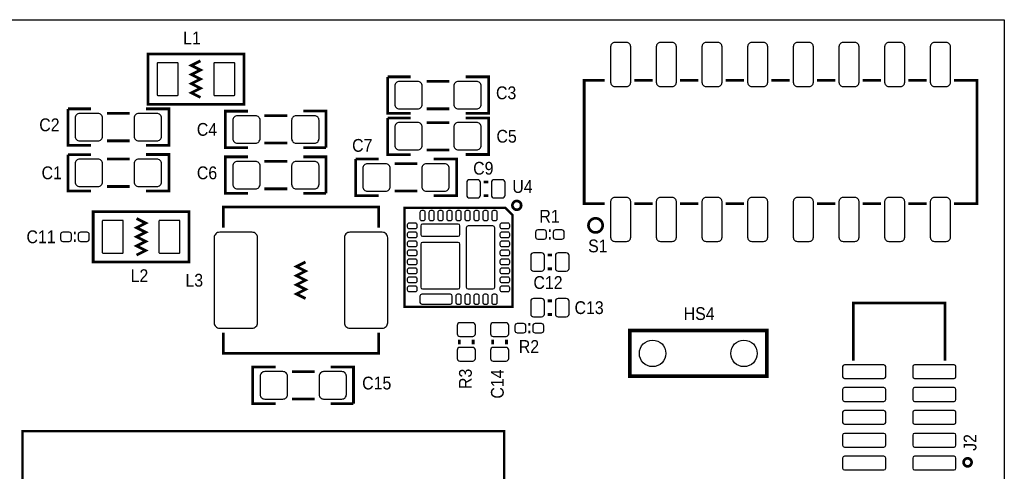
# Model space of a CAD drawing. Extents: x -0.29 to 4.07, y -1.92 to 2.35.
# Tile 3 of 3: x 1.91 to 4.07, y 1.36 to 2.35. Entities that reach past the tile are written whole.
import ezdxf
from ezdxf.enums import TextEntityAlignment as Align

# ---------------------------------------------------------------- set-up
doc = ezdxf.new("R2010")
doc.units = 0
for name, color, linetype in [('DESIGN_OUTLINE', 7, 'CONTINUOUS'), ('SILKSCREEN_TOP', 40, 'CONTINUOUS'), ('TOP', 103, 'CONTINUOUS')]:
    doc.layers.add(name, color=color, linetype=linetype)

msp = doc.modelspace()

# ---------------------------------------------------------------- linework, layer by layer
at = {"layer": 'DESIGN_OUTLINE'}
msp.add_lwpolyline([(-0.294, 2.345), (4.07, 2.345), (4.07, 0.135), (2.82771, 0.135), (2.82771, -0.347), (2.80771, -0.367), (2.013, -0.367), (1.993, -0.347), (1.993, -0.074, 0.993884), (1.918, -0.074), (1.918, -0.347), (1.898, -0.367)], format="xyb", dxfattribs=at)
at = {"layer": 'SILKSCREEN_TOP'}
for points, const_width in [([(2.405, 2.16), (2.195, 2.16), (2.195, 2.27), (2.405, 2.27), (2.405, 2.16)], 0.006), ([(2.31, 2.175), (2.29, 2.185), (2.31, 2.195), (2.29, 2.205), (2.31, 2.215), (2.29, 2.225), (2.31, 2.235), (2.29, 2.245), (2.31, 2.255)], 0.006), ([(2.77, 2.14), (2.72, 2.14), (2.72, 2.22)], 0.006), ([(2.72, 2.22), (2.77, 2.22)], 0.006), ([(2.89077, 2.22004), (2.94077, 2.22004), (2.94077, 2.14004), (2.89077, 2.14004)], 0.006), ([(2.805, 2.21), (2.855, 2.21)], 0.006), ([(3.195, 2.2125), (3.15, 2.2125), (3.15, 1.9425), (3.195, 1.9425)], 0.006), ([(3.3, 2.2125), (3.26, 2.2125)], 0.006), ([(3.4, 2.2125), (3.36, 2.2125)], 0.006), ([(3.5, 2.2125), (3.46, 2.2125)], 0.006), ([(3.6, 2.2125), (3.56, 2.2125)], 0.006), ([(3.7, 2.2125), (3.66, 2.2125)], 0.006), ([(3.8, 2.2125), (3.76, 2.2125)], 0.006), ([(3.9, 2.2125), (3.86, 2.2125)], 0.006), ([(3.96, 1.9425), (4.01, 1.9425), (4.01, 2.2125), (3.96, 2.2125)], 0.006), ([(2.07, 2.07), (2.02, 2.07), (2.02, 2.15)], 0.006), ([(2.02, 2.15), (2.07, 2.15)], 0.006), ([(2.105, 2.14), (2.155, 2.14)], 0.006), ([(2.19077, 2.15004), (2.24077, 2.15004), (2.24077, 2.07004), (2.19077, 2.07004)], 0.006), ([(2.41423, 2.06496), (2.36423, 2.06496), (2.36423, 2.14496), (2.41423, 2.14496)], 0.006), ([(2.5, 2.135), (2.45, 2.135)], 0.006), ([(2.535, 2.145), (2.585, 2.145), (2.585, 2.065)], 0.006), ([(2.805, 2.15), (2.855, 2.15)], 0.006), ([(2.77, 2.05), (2.72, 2.05), (2.72, 2.13)], 0.006), ([(2.72, 2.13), (2.77, 2.13)], 0.006), ([(2.805, 2.12), (2.855, 2.12)], 0.006), ([(2.89077, 2.13004), (2.94077, 2.13004), (2.94077, 2.05004), (2.89077, 2.05004)], 0.006), ([(2.105, 2.08), (2.155, 2.08)], 0.006), ([(2.5, 2.075), (2.45, 2.075)], 0.006), ([(2.07, 1.97), (2.02, 1.97), (2.02, 2.05)], 0.006), ([(2.02, 2.05), (2.07, 2.05)], 0.006), ([(2.19077, 2.05004), (2.24077, 2.05004), (2.24077, 1.97004), (2.19077, 1.97004)], 0.006), ([(2.585, 2.065), (2.535, 2.065)], 0.006), ([(2.805, 2.06), (2.855, 2.06)], 0.006), ([(2.105, 2.04), (2.155, 2.04)], 0.006), ([(2.41423, 1.96496), (2.36423, 1.96496), (2.36423, 2.04496), (2.41423, 2.04496)], 0.006), ([(2.5, 2.035), (2.45, 2.035)], 0.006), ([(2.535, 2.045), (2.585, 2.045), (2.585, 1.965)], 0.006), ([(2.7, 1.96), (2.65, 1.96), (2.65, 2.04)], 0.006), ([(2.65, 2.04), (2.7, 2.04)], 0.006), ([(2.735, 2.03), (2.785, 2.03)], 0.006), ([(2.82077, 2.04004), (2.87077, 2.04004), (2.87077, 1.96004), (2.82077, 1.96004)], 0.006), ([(2.94, 1.99), (2.93, 1.99)], 0.006), ([(2.105, 1.98), (2.155, 1.98)], 0.006), ([(2.5, 1.975), (2.45, 1.975)], 0.006), ([(2.585, 1.965), (2.535, 1.965)], 0.006), ([(2.735, 1.97), (2.785, 1.97)], 0.006), ([(2.94, 1.96), (2.93, 1.96)], 0.006), ([(3.26, 1.9425), (3.3, 1.9425)], 0.006), ([(3.36, 1.9425), (3.4, 1.9425)], 0.006), ([(3.46, 1.9425), (3.5, 1.9425)], 0.006), ([(3.66, 1.9425), (3.7, 1.9425)], 0.006), ([(3.76, 1.9425), (3.8, 1.9425)], 0.006), ([(3.86, 1.9425), (3.9, 1.9425)], 0.006), ([(2.075, 1.925), (2.285, 1.925), (2.285, 1.815), (2.075, 1.815), (2.075, 1.925)], 0.006), ([(2.7, 1.89), (2.7, 1.935), (2.36, 1.935), (2.36, 1.89)], 0.006), ([(2.99311, 1.71673), (2.99311, 1.91752), (2.97736, 1.93327), (2.75689, 1.93327), (2.75689, 1.71673), (2.99311, 1.71673)], 0.005), ([(2.17, 1.91), (2.19, 1.9), (2.17, 1.89), (2.19, 1.88), (2.17, 1.87), (2.19, 1.86), (2.17, 1.85), (2.19, 1.84), (2.17, 1.83)], 0.006), ([(2.033, 1.8785), (2.037, 1.8785)], 0.006), ([(3.073, 1.8835), (3.077, 1.8835)], 0.006), ([(2.033, 1.8615), (2.037, 1.8615)], 0.006), ([(3.073, 1.8665), (3.077, 1.8665)], 0.006), ([(3.08, 1.83), (3.07, 1.83)], 0.006), ([(2.54, 1.735), (2.52, 1.745), (2.54, 1.755), (2.52, 1.765), (2.54, 1.775), (2.52, 1.785), (2.54, 1.795), (2.52, 1.805), (2.54, 1.815)], 0.006), ([(3.08, 1.8), (3.07, 1.8)], 0.006), ([(3.08, 1.73), (3.07, 1.73)], 0.006), ([(3.94039, 1.59902), (3.94039, 1.725), (3.73961, 1.725), (3.73961, 1.59902)], 0.00591), ([(3.08, 1.7), (3.07, 1.7)], 0.006), ([(2.7, 1.66), (2.7, 1.615), (2.36, 1.615), (2.36, 1.66)], 0.006), ([(3.032, 1.6785), (3.028, 1.6785)], 0.006), ([(3.032, 1.6615), (3.028, 1.6615)], 0.006), ([(3.25, 1.565), (3.25, 1.665), (3.55, 1.665), (3.55, 1.565), (3.25, 1.565)], 0.008), ([(2.877, 1.635), (2.877, 1.645)], 0.006), ([(2.907, 1.635), (2.907, 1.645)], 0.006), ([(2.95, 1.635), (2.95, 1.645)], 0.006), ([(2.98, 1.635), (2.98, 1.645)], 0.006), ([(2.47423, 1.50496), (2.42423, 1.50496), (2.42423, 1.58496), (2.47423, 1.58496)], 0.006), ([(2.56, 1.575), (2.51, 1.575)], 0.006), ([(2.595, 1.585), (2.645, 1.585), (2.645, 1.505)], 0.006), ([(2.56, 1.515), (2.51, 1.515)], 0.006), ([(2.645, 1.505), (2.595, 1.505)], 0.006), ([(2.975, 1.1), (2.975, 1.445), (1.92, 1.445), (1.92, 0.385), (2.975, 0.385)], 0.005)]:
    msp.add_lwpolyline(points, dxfattribs=dict(at, const_width=const_width))
at = {"layer": 'SILKSCREEN_TOP', "const_width": 0.00591}
for points in [[(3.01213, 1.93883, 0.999992), (2.99299, 1.93883, 1.000008), (3.01213, 1.93883)], [(3.19051, 1.895, 1), (3.15949, 1.895, 1), (3.19051, 1.895)], [(3.9984, 1.37657, 0.999978), (3.98081, 1.37658, 1.000022), (3.9984, 1.37657)]]:
    msp.add_lwpolyline(points, format="xyb", dxfattribs=at)
at = {"layer": 'TOP'}
for points in [[(3.217, 2.199), (3.243, 2.199, 0.414214), (3.252, 2.208), (3.252, 2.286, 0.414214), (3.243, 2.295), (3.217, 2.295, 0.414214), (3.208, 2.286), (3.208, 2.208, 0.414214)], [(3.317, 2.199), (3.343, 2.199, 0.414214), (3.352, 2.208), (3.352, 2.286, 0.414214), (3.343, 2.295), (3.317, 2.295, 0.414214), (3.308, 2.286), (3.308, 2.208, 0.414214)], [(3.417, 2.199), (3.443, 2.199, 0.414214), (3.452, 2.208), (3.452, 2.286, 0.414214), (3.443, 2.295), (3.417, 2.295, 0.414214), (3.408, 2.286), (3.408, 2.208, 0.414214)], [(3.517, 2.199), (3.543, 2.199, 0.414214), (3.552, 2.208), (3.552, 2.286, 0.414214), (3.543, 2.295), (3.517, 2.295, 0.414214), (3.508, 2.286), (3.508, 2.208, 0.414214)], [(3.617, 2.199), (3.643, 2.199, 0.414214), (3.652, 2.208), (3.652, 2.286, 0.414214), (3.643, 2.295), (3.617, 2.295, 0.414214), (3.608, 2.286), (3.608, 2.208, 0.414214)], [(3.717, 2.199), (3.743, 2.199, 0.414214), (3.752, 2.208), (3.752, 2.286, 0.414214), (3.743, 2.295), (3.717, 2.295, 0.414214), (3.708, 2.286), (3.708, 2.208, 0.414214)], [(3.817, 2.199), (3.843, 2.199, 0.414214), (3.852, 2.208), (3.852, 2.286, 0.414214), (3.843, 2.295), (3.817, 2.295, 0.414214), (3.808, 2.286), (3.808, 2.208, 0.414214)], [(3.917, 2.199), (3.943, 2.199, 0.414214), (3.952, 2.208), (3.952, 2.286, 0.414214), (3.943, 2.295), (3.917, 2.295, 0.414214), (3.908, 2.286), (3.908, 2.208, 0.414214)], [(2.217, 2.179), (2.259, 2.179, 0.414214), (2.261, 2.181), (2.261, 2.249, 0.414214), (2.259, 2.251), (2.217, 2.251, 0.414214), (2.215, 2.249), (2.215, 2.181, 0.414214)], [(2.341, 2.179), (2.383, 2.179, 0.414214), (2.385, 2.181), (2.385, 2.249, 0.414214), (2.383, 2.251), (2.341, 2.251, 0.414214), (2.339, 2.249), (2.339, 2.181, 0.414214)], [(2.7455, 2.15), (2.7855, 2.15, 0.414214), (2.7955, 2.16), (2.7955, 2.2, 0.414214), (2.7855, 2.21), (2.7455, 2.21, 0.414214), (2.7355, 2.2), (2.7355, 2.16, 0.414214)], [(2.8745, 2.15), (2.9145, 2.15, 0.414214), (2.9245, 2.16), (2.9245, 2.2, 0.414214), (2.9145, 2.21), (2.8745, 2.21, 0.414214), (2.8645, 2.2), (2.8645, 2.16, 0.414214)], [(2.0455, 2.08), (2.0855, 2.08, 0.414214), (2.0955, 2.09), (2.0955, 2.13, 0.414214), (2.0855, 2.14), (2.0455, 2.14, 0.414214), (2.0355, 2.13), (2.0355, 2.09, 0.414214)], [(2.1745, 2.08), (2.2145, 2.08, 0.414214), (2.2245, 2.09), (2.2245, 2.13, 0.414214), (2.2145, 2.14), (2.1745, 2.14, 0.414214), (2.1645, 2.13), (2.1645, 2.09, 0.414214)], [(2.4305, 2.135), (2.3905, 2.135, 0.414214), (2.3805, 2.125), (2.3805, 2.085, 0.414214), (2.3905, 2.075), (2.4305, 2.075, 0.414214), (2.4405, 2.085), (2.4405, 2.125, 0.414214)], [(2.5595, 2.135), (2.5195, 2.135, 0.414214), (2.5095, 2.125), (2.5095, 2.085, 0.414214), (2.5195, 2.075), (2.5595, 2.075, 0.414214), (2.5695, 2.085), (2.5695, 2.125, 0.414214)], [(2.7455, 2.06), (2.7855, 2.06, 0.414214), (2.7955, 2.07), (2.7955, 2.11, 0.414214), (2.7855, 2.12), (2.7455, 2.12, 0.414214), (2.7355, 2.11), (2.7355, 2.07, 0.414214)], [(2.8745, 2.06), (2.9145, 2.06, 0.414214), (2.9245, 2.07), (2.9245, 2.11, 0.414214), (2.9145, 2.12), (2.8745, 2.12, 0.414214), (2.8645, 2.11), (2.8645, 2.07, 0.414214)], [(2.0455, 1.98), (2.0855, 1.98, 0.414214), (2.0955, 1.99), (2.0955, 2.03, 0.414214), (2.0855, 2.04), (2.0455, 2.04, 0.414214), (2.0355, 2.03), (2.0355, 1.99, 0.414214)], [(2.1745, 1.98), (2.2145, 1.98, 0.414214), (2.2245, 1.99), (2.2245, 2.03, 0.414214), (2.2145, 2.04), (2.1745, 2.04, 0.414214), (2.1645, 2.03), (2.1645, 1.99, 0.414214)], [(2.4305, 2.035), (2.3905, 2.035, 0.414214), (2.3805, 2.025), (2.3805, 1.985, 0.414214), (2.3905, 1.975), (2.4305, 1.975, 0.414214), (2.4405, 1.985), (2.4405, 2.025, 0.414214)], [(2.5595, 2.035), (2.5195, 2.035, 0.414214), (2.5095, 2.025), (2.5095, 1.985, 0.414214), (2.5195, 1.975), (2.5595, 1.975, 0.414214), (2.5695, 1.985), (2.5695, 2.025, 0.414214)], [(2.6755, 1.97), (2.7155, 1.97, 0.414214), (2.7255, 1.98), (2.7255, 2.02, 0.414214), (2.7155, 2.03), (2.6755, 2.03, 0.414214), (2.6655, 2.02), (2.6655, 1.98, 0.414214)], [(2.8045, 1.97), (2.8445, 1.97, 0.414214), (2.8545, 1.98), (2.8545, 2.02, 0.414214), (2.8445, 2.03), (2.8045, 2.03, 0.414214), (2.7945, 2.02), (2.7945, 1.98, 0.414214)], [(2.917, 1.995), (2.899, 1.995, 0.414214), (2.893, 1.989), (2.893, 1.961, 0.414214), (2.899, 1.955), (2.917, 1.955, 0.414214), (2.923, 1.961), (2.923, 1.989, 0.414214)], [(2.971, 1.995), (2.953, 1.995, 0.414214), (2.947, 1.989), (2.947, 1.961, 0.414214), (2.953, 1.955), (2.971, 1.955, 0.414214), (2.977, 1.961), (2.977, 1.989, 0.414214)], [(3.217, 1.86), (3.243, 1.86, 0.414214), (3.252, 1.869), (3.252, 1.947, 0.414214), (3.243, 1.956), (3.217, 1.956, 0.414214), (3.208, 1.947), (3.208, 1.869, 0.414214)], [(3.317, 1.86), (3.343, 1.86, 0.414214), (3.352, 1.869), (3.352, 1.947, 0.414214), (3.343, 1.956), (3.317, 1.956, 0.414214), (3.308, 1.947), (3.308, 1.869, 0.414214)], [(3.417, 1.86), (3.443, 1.86, 0.414214), (3.452, 1.869), (3.452, 1.947, 0.414214), (3.443, 1.956), (3.417, 1.956, 0.414214), (3.408, 1.947), (3.408, 1.869, 0.414214)], [(3.517, 1.86), (3.543, 1.86, 0.414214), (3.552, 1.869), (3.552, 1.947, 0.414214), (3.543, 1.956), (3.517, 1.956, 0.414214), (3.508, 1.947), (3.508, 1.869, 0.414214)], [(3.617, 1.86), (3.643, 1.86, 0.414214), (3.652, 1.869), (3.652, 1.947, 0.414214), (3.643, 1.956), (3.617, 1.956, 0.414214), (3.608, 1.947), (3.608, 1.869, 0.414214)], [(3.717, 1.86), (3.743, 1.86, 0.414214), (3.752, 1.869), (3.752, 1.947, 0.414214), (3.743, 1.956), (3.717, 1.956, 0.414214), (3.708, 1.947), (3.708, 1.869, 0.414214)], [(3.817, 1.86), (3.843, 1.86, 0.414214), (3.852, 1.869), (3.852, 1.947, 0.414214), (3.843, 1.956), (3.817, 1.956, 0.414214), (3.808, 1.947), (3.808, 1.869, 0.414214)], [(3.917, 1.86), (3.943, 1.86, 0.414214), (3.952, 1.869), (3.952, 1.947, 0.414214), (3.943, 1.956), (3.917, 1.956, 0.414214), (3.908, 1.947), (3.908, 1.869, 0.414214)], [(2.79823, 1.92737), (2.79429, 1.92737, 0.414276), (2.79035, 1.92343), (2.79035, 1.90965, 0.414276), (2.79429, 1.90571), (2.79823, 1.90571, 0.414276), (2.80217, 1.90965), (2.80217, 1.92343, 0.414276)], [(2.81791, 1.92737), (2.81397, 1.92737, 0.414276), (2.81003, 1.92343), (2.81003, 1.90965, 0.414276), (2.81397, 1.90571), (2.81791, 1.90571, 0.414276), (2.82185, 1.90965), (2.82185, 1.92343, 0.414276)], [(2.8376, 1.92737), (2.83366, 1.92737, 0.414276), (2.82972, 1.92343), (2.82972, 1.90965, 0.414276), (2.83366, 1.90571), (2.8376, 1.90571, 0.414276), (2.84154, 1.90965), (2.84154, 1.92343, 0.414276)], [(2.85728, 1.92737), (2.85334, 1.92737, 0.414276), (2.8494, 1.92343), (2.8494, 1.90965, 0.414276), (2.85334, 1.90571), (2.85728, 1.90571, 0.414276), (2.86122, 1.90965), (2.86122, 1.92343, 0.414276)], [(2.87697, 1.92737), (2.87303, 1.92737, 0.414276), (2.86909, 1.92343), (2.86909, 1.90965, 0.414276), (2.87303, 1.90571), (2.87697, 1.90571, 0.414276), (2.88091, 1.90965), (2.88091, 1.92343, 0.414276)], [(2.89666, 1.92737), (2.89272, 1.92737, 0.414276), (2.88878, 1.92343), (2.88878, 1.90965, 0.414276), (2.89272, 1.90571), (2.89666, 1.90571, 0.414276), (2.9006, 1.90965), (2.9006, 1.92343, 0.414276)], [(2.91634, 1.92737), (2.9124, 1.92737, 0.414276), (2.90846, 1.92343), (2.90846, 1.90965, 0.414276), (2.9124, 1.90571), (2.91634, 1.90571, 0.414276), (2.92028, 1.90965), (2.92028, 1.92343, 0.414276)], [(2.93603, 1.92737), (2.93209, 1.92737, 0.414276), (2.92815, 1.92343), (2.92815, 1.90965, 0.414276), (2.93209, 1.90571), (2.93603, 1.90571, 0.414276), (2.93997, 1.90965), (2.93997, 1.92343, 0.414276)], [(2.95571, 1.92737), (2.95177, 1.92737, 0.414276), (2.94783, 1.92343), (2.94783, 1.90965, 0.414276), (2.95177, 1.90571), (2.95571, 1.90571, 0.414276), (2.95965, 1.90965), (2.95965, 1.92343, 0.414276)], [(2.139, 1.906), (2.097, 1.906, 0.414214), (2.095, 1.904), (2.095, 1.836, 0.414214), (2.097, 1.834), (2.139, 1.834, 0.414214), (2.141, 1.836), (2.141, 1.904, 0.414214)], [(2.263, 1.906), (2.221, 1.906, 0.414214), (2.219, 1.904), (2.219, 1.836, 0.414214), (2.221, 1.834), (2.263, 1.834, 0.414214), (2.265, 1.836), (2.265, 1.904, 0.414214)], [(2.78051, 1.89981), (2.76673, 1.89981, 0.414276), (2.76279, 1.89587), (2.76279, 1.89193, 0.414276), (2.76673, 1.88799), (2.78051, 1.88799, 0.414276), (2.78445, 1.89193), (2.78445, 1.89587, 0.414276)], [(2.87422, 1.89784), (2.79626, 1.89784, 0.413876), (2.79233, 1.8939), (2.79233, 1.875, 0.413876), (2.79626, 1.87106), (2.87422, 1.87106, 0.413876), (2.87815, 1.875), (2.87815, 1.8939, 0.413876)], [(2.98327, 1.89981), (2.96949, 1.89981, 0.414276), (2.96555, 1.89587), (2.96555, 1.89193, 0.414276), (2.96949, 1.88799), (2.98327, 1.88799, 0.414276), (2.98721, 1.89193), (2.98721, 1.89587, 0.414276)], [(2.0085, 1.86), (2.0225, 1.86, 0.414214), (2.0275, 1.865), (2.0275, 1.875, 0.414214), (2.0225, 1.88), (2.0085, 1.88, 0.414214), (2.0035, 1.875), (2.0035, 1.865, 0.414214)], [(2.0475, 1.86), (2.0615, 1.86, 0.414214), (2.0665, 1.865), (2.0665, 1.875, 0.414214), (2.0615, 1.88), (2.0475, 1.88, 0.414214), (2.0425, 1.875), (2.0425, 1.865, 0.414214)], [(2.423, 1.88), (2.352, 1.88, 0.414214), (2.34, 1.868), (2.34, 1.682, 0.414214), (2.352, 1.67), (2.423, 1.67, 0.414214), (2.435, 1.682), (2.435, 1.868, 0.414214)], [(2.708, 1.88), (2.637, 1.88, 0.414214), (2.625, 1.868), (2.625, 1.682, 0.414214), (2.637, 1.67), (2.708, 1.67, 0.414214), (2.72, 1.682), (2.72, 1.868, 0.414214)], [(2.78051, 1.88012), (2.76673, 1.88012, 0.414276), (2.76279, 1.87618), (2.76279, 1.87224, 0.414276), (2.76673, 1.8683), (2.78051, 1.8683, 0.414276), (2.78445, 1.87224), (2.78445, 1.87618, 0.414276)], [(2.9502, 1.8939), (2.89586, 1.8939, 0.413915), (2.89193, 1.88996), (2.89193, 1.76004, 0.413915), (2.89586, 1.7561), (2.9502, 1.7561, 0.413915), (2.95413, 1.76004), (2.95413, 1.88996, 0.413915)], [(2.98327, 1.88012), (2.96949, 1.88012, 0.414276), (2.96555, 1.87618), (2.96555, 1.87224, 0.414276), (2.96949, 1.8683), (2.98327, 1.8683, 0.414276), (2.98721, 1.87224), (2.98721, 1.87618, 0.414276)], [(3.0485, 1.865), (3.0625, 1.865, 0.414214), (3.0675, 1.87), (3.0675, 1.88, 0.414214), (3.0625, 1.885), (3.0485, 1.885, 0.414214), (3.0435, 1.88), (3.0435, 1.87, 0.414214)], [(3.0875, 1.865), (3.1015, 1.865, 0.414214), (3.1065, 1.87), (3.1065, 1.88, 0.414214), (3.1015, 1.885), (3.0875, 1.885, 0.414214), (3.0825, 1.88), (3.0825, 1.87, 0.414214)], [(2.78051, 1.86044), (2.76673, 1.86044, 0.414276), (2.76279, 1.8565), (2.76279, 1.85256, 0.414276), (2.76673, 1.84862), (2.78051, 1.84862, 0.414276), (2.78445, 1.85256), (2.78445, 1.8565, 0.414276)], [(2.87422, 1.85768), (2.79626, 1.85768, 0.413954), (2.79233, 1.85374), (2.79233, 1.76004, 0.413954), (2.79626, 1.7561), (2.87422, 1.7561, 0.413954), (2.87815, 1.76004), (2.87815, 1.85374, 0.413954)], [(2.98327, 1.86044), (2.96949, 1.86044, 0.414276), (2.96555, 1.8565), (2.96555, 1.85256, 0.414276), (2.96949, 1.84862), (2.98327, 1.84862, 0.414276), (2.98721, 1.85256), (2.98721, 1.8565, 0.414276)], [(2.78051, 1.84075), (2.76673, 1.84075, 0.414276), (2.76279, 1.83681), (2.76279, 1.83287, 0.414276), (2.76673, 1.82893), (2.78051, 1.82893, 0.414276), (2.78445, 1.83287), (2.78445, 1.83681, 0.414276)], [(2.98327, 1.84075), (2.96949, 1.84075, 0.414276), (2.96555, 1.83681), (2.96555, 1.83287, 0.414276), (2.96949, 1.82893), (2.98327, 1.82893, 0.414276), (2.98721, 1.83287), (2.98721, 1.83681, 0.414276)], [(3.057, 1.835), (3.039, 1.835, 0.414214), (3.033, 1.829), (3.033, 1.801, 0.414214), (3.039, 1.795), (3.057, 1.795, 0.414214), (3.063, 1.801), (3.063, 1.829, 0.414214)], [(3.111, 1.835), (3.093, 1.835, 0.414214), (3.087, 1.829), (3.087, 1.801, 0.414214), (3.093, 1.795), (3.111, 1.795, 0.414214), (3.117, 1.801), (3.117, 1.829, 0.414214)], [(2.78051, 1.82107), (2.76673, 1.82107, 0.414276), (2.76279, 1.81713), (2.76279, 1.81319, 0.414276), (2.76673, 1.80925), (2.78051, 1.80925, 0.414276), (2.78445, 1.81319), (2.78445, 1.81713, 0.414276)], [(2.98327, 1.82107), (2.96949, 1.82107, 0.414276), (2.96555, 1.81713), (2.96555, 1.81319, 0.414276), (2.96949, 1.80925), (2.98327, 1.80925, 0.414276), (2.98721, 1.81319), (2.98721, 1.81713, 0.414276)], [(2.78051, 1.80138), (2.76673, 1.80138, 0.414276), (2.76279, 1.79744), (2.76279, 1.7935, 0.414276), (2.76673, 1.78956), (2.78051, 1.78956, 0.414276), (2.78445, 1.7935), (2.78445, 1.79744, 0.414276)], [(2.98327, 1.80138), (2.96949, 1.80138, 0.414276), (2.96555, 1.79744), (2.96555, 1.7935, 0.414276), (2.96949, 1.78956), (2.98327, 1.78956, 0.414276), (2.98721, 1.7935), (2.98721, 1.79744, 0.414276)], [(2.78051, 1.7817), (2.76673, 1.7817, 0.414276), (2.76279, 1.77776), (2.76279, 1.77382, 0.414276), (2.76673, 1.76988), (2.78051, 1.76988, 0.414276), (2.78445, 1.77382), (2.78445, 1.77776, 0.414276)], [(2.98327, 1.7817), (2.96949, 1.7817, 0.414276), (2.96555, 1.77776), (2.96555, 1.77382, 0.414276), (2.96949, 1.76988), (2.98327, 1.76988, 0.414276), (2.98721, 1.77382), (2.98721, 1.77776, 0.414276)], [(2.78051, 1.76201), (2.76673, 1.76201, 0.414276), (2.76279, 1.75807), (2.76279, 1.75413, 0.414276), (2.76673, 1.75019), (2.78051, 1.75019, 0.414276), (2.78445, 1.75413), (2.78445, 1.75807, 0.414276)], [(2.98327, 1.76201), (2.96949, 1.76201, 0.414276), (2.96555, 1.75807), (2.96555, 1.75413, 0.414276), (2.96949, 1.75019), (2.98327, 1.75019, 0.414276), (2.98721, 1.75413), (2.98721, 1.75807, 0.414276)], [(2.85729, 1.74429), (2.79429, 1.74429, 0.413907), (2.79036, 1.74035), (2.79036, 1.72657, 0.413907), (2.79429, 1.72263), (2.85729, 1.72263, 0.413907), (2.86122, 1.72657), (2.86122, 1.74035, 0.413907)], [(2.87697, 1.74429), (2.87303, 1.74429, 0.414276), (2.86909, 1.74035), (2.86909, 1.72657, 0.414276), (2.87303, 1.72263), (2.87697, 1.72263, 0.414276), (2.88091, 1.72657), (2.88091, 1.74035, 0.414276)], [(2.89666, 1.74429), (2.89272, 1.74429, 0.414276), (2.88878, 1.74035), (2.88878, 1.72657, 0.414276), (2.89272, 1.72263), (2.89666, 1.72263, 0.414276), (2.9006, 1.72657), (2.9006, 1.74035, 0.414276)], [(2.91634, 1.74429), (2.9124, 1.74429, 0.414276), (2.90846, 1.74035), (2.90846, 1.72657, 0.414276), (2.9124, 1.72263), (2.91634, 1.72263, 0.414276), (2.92028, 1.72657), (2.92028, 1.74035, 0.414276)], [(2.93603, 1.74429), (2.93209, 1.74429, 0.414276), (2.92815, 1.74035), (2.92815, 1.72657, 0.414276), (2.93209, 1.72263), (2.93603, 1.72263, 0.414276), (2.93997, 1.72657), (2.93997, 1.74035, 0.414276)], [(2.95571, 1.74429), (2.95177, 1.74429, 0.414276), (2.94783, 1.74035), (2.94783, 1.72657, 0.414276), (2.95177, 1.72263), (2.95571, 1.72263, 0.414276), (2.95965, 1.72657), (2.95965, 1.74035, 0.414276)], [(3.057, 1.735), (3.039, 1.735, 0.414214), (3.033, 1.729), (3.033, 1.701, 0.414214), (3.039, 1.695), (3.057, 1.695, 0.414214), (3.063, 1.701), (3.063, 1.729, 0.414214)], [(3.111, 1.735), (3.093, 1.735, 0.414214), (3.087, 1.729), (3.087, 1.701, 0.414214), (3.093, 1.695), (3.111, 1.695, 0.414214), (3.117, 1.701), (3.117, 1.729, 0.414214)], [(2.912, 1.658), (2.912, 1.676, 0.414214), (2.906, 1.682), (2.878, 1.682, 0.414214), (2.872, 1.676), (2.872, 1.658, 0.414214), (2.878, 1.652), (2.906, 1.652, 0.414214)], [(2.985, 1.658), (2.985, 1.676, 0.414214), (2.979, 1.682), (2.951, 1.682, 0.414214), (2.945, 1.676), (2.945, 1.658, 0.414214), (2.951, 1.652), (2.979, 1.652, 0.414214)], [(3.0175, 1.68), (3.0035, 1.68, 0.414214), (2.9985, 1.675), (2.9985, 1.665, 0.414214), (3.0035, 1.66), (3.0175, 1.66, 0.414214), (3.0225, 1.665), (3.0225, 1.675, 0.414214)], [(3.0565, 1.68), (3.0425, 1.68, 0.414214), (3.0375, 1.675), (3.0375, 1.665, 0.414214), (3.0425, 1.66), (3.0565, 1.66, 0.414214), (3.0615, 1.665), (3.0615, 1.675, 0.414214)], [(2.912, 1.604), (2.912, 1.622, 0.414214), (2.906, 1.628), (2.878, 1.628, 0.414214), (2.872, 1.622), (2.872, 1.604, 0.414214), (2.878, 1.598), (2.906, 1.598, 0.414214)], [(2.985, 1.604), (2.985, 1.622, 0.414214), (2.979, 1.628), (2.951, 1.628, 0.414214), (2.945, 1.622), (2.945, 1.604, 0.414214), (2.951, 1.598), (2.979, 1.598, 0.414214)], [(2.4905, 1.575), (2.4505, 1.575, 0.414214), (2.4405, 1.565), (2.4405, 1.525, 0.414214), (2.4505, 1.515), (2.4905, 1.515, 0.414214), (2.5005, 1.525), (2.5005, 1.565, 0.414214)], [(2.6195, 1.575), (2.5795, 1.575, 0.414214), (2.5695, 1.565), (2.5695, 1.525, 0.414214), (2.5795, 1.515), (2.6195, 1.515, 0.414214), (2.6295, 1.525), (2.6295, 1.565, 0.414214)], [(3.81047, 1.56398), (3.81047, 1.58602, 0.414149), (3.80654, 1.58996), (3.71992, 1.58996, 0.414149), (3.71599, 1.58602), (3.71599, 1.56398, 0.414149), (3.71992, 1.56004), (3.80654, 1.56004, 0.414149)], [(3.96401, 1.56398), (3.96401, 1.58602, 0.414149), (3.96008, 1.58996), (3.87346, 1.58996, 0.414149), (3.86953, 1.58602), (3.86953, 1.56398, 0.414149), (3.87346, 1.56004), (3.96008, 1.56004, 0.414149)], [(3.81047, 1.51398), (3.81047, 1.53602, 0.414149), (3.80654, 1.53996), (3.71992, 1.53996, 0.414149), (3.71599, 1.53602), (3.71599, 1.51398, 0.414149), (3.71992, 1.51004), (3.80654, 1.51004, 0.414149)], [(3.96401, 1.51398), (3.96401, 1.53602, 0.414149), (3.96008, 1.53996), (3.87346, 1.53996, 0.414149), (3.86953, 1.53602), (3.86953, 1.51398, 0.414149), (3.87346, 1.51004), (3.96008, 1.51004, 0.414149)], [(3.81047, 1.46398), (3.81047, 1.48602, 0.414149), (3.80654, 1.48996), (3.71992, 1.48996, 0.414149), (3.71599, 1.48602), (3.71599, 1.46398, 0.414149), (3.71992, 1.46004), (3.80654, 1.46004, 0.414149)], [(3.96401, 1.46398), (3.96401, 1.48602, 0.414149), (3.96008, 1.48996), (3.87346, 1.48996, 0.414149), (3.86953, 1.48602), (3.86953, 1.46398, 0.414149), (3.87346, 1.46004), (3.96008, 1.46004, 0.414149)], [(3.81047, 1.41398), (3.81047, 1.43602, 0.414149), (3.80654, 1.43996), (3.71992, 1.43996, 0.414149), (3.71599, 1.43602), (3.71599, 1.41398, 0.414149), (3.71992, 1.41004), (3.80654, 1.41004, 0.414149)], [(3.96401, 1.41398), (3.96401, 1.43602, 0.414149), (3.96008, 1.43996), (3.87346, 1.43996, 0.414149), (3.86953, 1.43602), (3.86953, 1.41398, 0.414149), (3.87346, 1.41004), (3.96008, 1.41004, 0.414149)], [(3.81047, 1.36398), (3.81047, 1.38602, 0.414149), (3.80654, 1.38996), (3.71992, 1.38996, 0.414149), (3.71599, 1.38602), (3.71599, 1.36398, 0.414149), (3.71992, 1.36004), (3.80654, 1.36004, 0.414149)], [(3.96401, 1.36398), (3.96401, 1.38602, 0.414149), (3.96008, 1.38996), (3.87346, 1.38996, 0.414149), (3.86953, 1.38602), (3.86953, 1.36398, 0.414149), (3.87346, 1.36004), (3.96008, 1.36004, 0.414149)]]:
    msp.add_lwpolyline(points, format="xyb", close=True, dxfattribs=at)
for centre in [(3.3, 1.615), (3.5, 1.615)]:
    msp.add_circle(centre, 0.029, dxfattribs=at)

# ---------------------------------------------------------------- texts
at = {"layer": 'SILKSCREEN_TOP', "width": 0.928571}
for s, p in [('L1', (2.272, 2.291)), ('C3', (2.957, 2.171)), ('C2', (1.957, 2.101)), ('C4', (2.302, 2.091)), ('C5', (2.958, 2.076)), ('C7', (2.642, 2.056)), ('C9', (2.907, 2.006)), ('C1', (1.962, 1.996)), ('C6', (2.302, 1.996)), ('R1', (3.052, 1.901)), ('C11', (1.929, 1.856)), ('L2', (2.157, 1.771)), ('L3', (2.277, 1.761)), ('C12', (3.039, 1.756)), ('C13', (3.129, 1.701)), ('HS4', (3.368, 1.688)), ('R2', (3.007, 1.616)), ('C15', (2.664, 1.536))]:
    msp.add_text(s, height=0.028, dxfattribs=at).set_placement(p)
for s, p in [('U4', (3.015, 1.966)), ('S1', (3.18, 1.836))]:
    msp.add_text(s, height=0.028, dxfattribs=at).set_placement(p, align=Align.CENTER)
for s, p in [('R3', (2.904, 1.537)), ('C14', (2.974, 1.516))]:
    msp.add_text(s, height=0.028, rotation=90, dxfattribs=at).set_placement(p)
msp.add_text('J2', height=0.028, rotation=90, dxfattribs=at).set_placement((4.009, 1.42), align=Align.CENTER)

doc.saveas('drawing.dxf')
